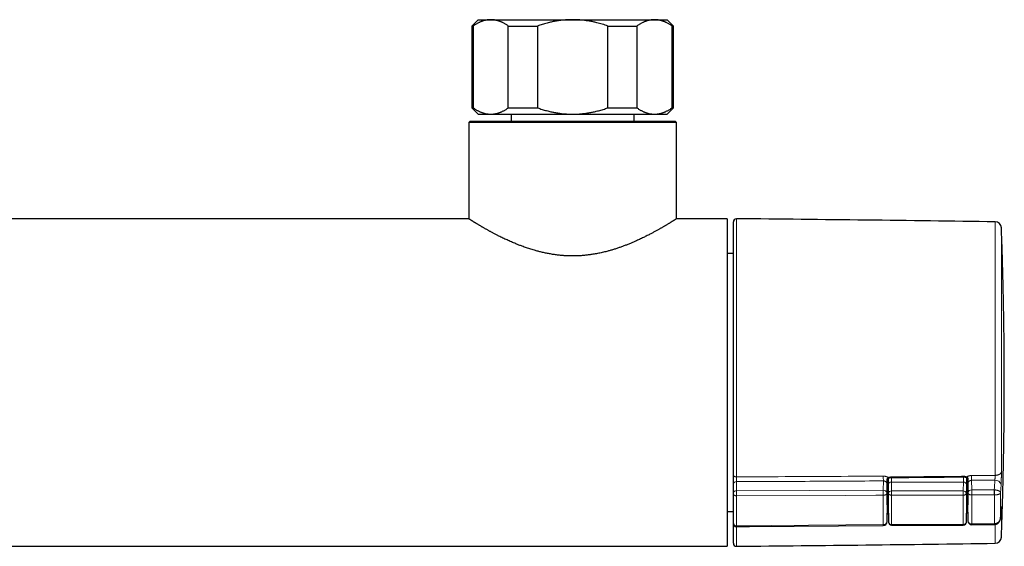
# Model space of a CAD drawing. Header units: millimetres. Extents: x 8 to 686, y 12 to 353.
# Tile 3 of 12: x 340 to 496, y 29 to 112. Entities that reach past the tile are written whole.
import ezdxf

# ---------------------------------------------------------------- set-up
doc = ezdxf.new("R2010")
doc.units = ezdxf.units.MM

msp = doc.modelspace()

# ---------------------------------------------------------------- linework, layer by layer
at = {"color": 7, "linetype": 'Continuous', "lineweight": 30}
for p, q in [((412.4, 112.15), (411.4, 111.15)), ((411.4, 111.15), (411.4, 98.15)), ((411.4, 111.15), (411.63, 111.15)), ((411.63, 111.15), (411.63, 98.15)), ((412.4, 112.15), (414.41, 112.15)), ((414.41, 112.15), (427.4, 112.15)), ((417.19, 111.15), (421.83, 111.15)), ((417.19, 98.15), (417.19, 111.15)), ((421.83, 111.15), (421.83, 98.15)), ((427.4, 112.15), (440.39, 112.15)), ((432.97, 111.15), (437.61, 111.15)), ((432.97, 98.15), (432.97, 111.15)), ((437.61, 111.15), (437.61, 98.15)), ((440.39, 112.15), (442.4, 112.15)), ((443.4, 111.15), (442.4, 112.15)), ((443.17, 98.15), (443.17, 111.15)), ((443.17, 111.15), (443.4, 111.15)), ((443.4, 98.15), (443.4, 111.15)), ((411.4, 98.15), (412.4, 97.15)), ((411.4, 98.15), (411.63, 98.15)), ((412.4, 97.15), (414.41, 97.15)), ((414.41, 97.15), (427.4, 97.15)), ((417.19, 98.15), (421.83, 98.15)), ((427.4, 97.15), (440.39, 97.15)), ((432.97, 98.15), (437.61, 98.15)), ((440.39, 97.15), (442.4, 97.15)), ((442.4, 97.15), (443.4, 98.15)), ((443.17, 98.15), (443.4, 98.15)), ((411.15, 96.06), (410.9, 95.81)), ((410.9, 95.81), (410.9, 80.56)), ((427.4, 95.81), (410.9, 95.81)), ((411.15, 96.06), (427.4, 96.06)), ((427.4, 96.06), (443.65, 96.06)), ((443.9, 95.81), (427.4, 95.81)), ((443.9, 95.81), (443.65, 96.06)), ((443.9, 80.56), (443.9, 95.81)), ((410.9, 80.56), (293.9, 80.56)), ((451.9, 80.56), (443.9, 80.56)), ((451.9, 80.56), (451.9, 28.56)), ((452.9, 39.87), (452.9, 80.05)), ((452.9, 75.06), (451.9, 75.06)), ((477.5, 38.41), (477.5, 39.34)), ((489.9, 39.47), (489.9, 38.41)), ((452.9, 37.02), (452.9, 38.47)), ((477.3, 38.58), (477.3, 38.57)), ((477.32, 35.16), (477.32, 38.85)), ((477.5, 33.81), (477.5, 38.41)), ((489.9, 38.41), (489.9, 33.81)), ((490.09, 38.98), (490.09, 35.16)), ((490.1, 38.73), (490.1, 38.74)), ((452.9, 32.2), (452.9, 36.89)), ((451.9, 34.06), (452.9, 34.06)), ((477.29, 32.46), (477.3, 33.78)), ((477.3, 33.78), (477.3, 33.78)), ((477.5, 33.81), (477.52, 32.41)), ((477.5, 33.81), (477.5, 33.81)), ((489.88, 32.41), (489.9, 33.81)), ((489.9, 33.81), (489.9, 33.81)), ((490.11, 33.91), (490.12, 32.58)), ((452.9, 32.2), (452.9, 32.2)), ((452.9, 29.06), (452.9, 32.17)), ((478.02, 31.92), (489.38, 31.92)), ((490.73, 31.99), (494.31, 32.02)), ((252.9, 28.56), (451.9, 28.56))]:
    msp.add_line(p, q, dxfattribs=at)
at = {"color": 252, "linetype": 'Continuous', "lineweight": 0}
for p, q in [((453.4, 80.55), (453.4, 39.58)), ((494.45, 39.82), (494.45, 80.07)), ((495.44, 79.11), (495.44, 40.37)), ((478, 39.48), (478, 38.76)), ((489.4, 38.76), (489.4, 39.58)), ((453.4, 38.82), (453.4, 37.37)), ((476.69, 37.45), (476.71, 38.94)), ((477.3, 38.39), (477.29, 37.03)), ((477.3, 38.58), (477.3, 38.57)), ((477.52, 36.99), (477.5, 38.41)), ((477.5, 38.41), (477.5, 38.41)), ((478, 38.76), (478.02, 37.34)), ((478, 38.76), (478, 38.76)), ((489.4, 38.76), (478, 38.76)), ((489.38, 37.34), (489.4, 38.76)), ((489.4, 38.76), (489.4, 38.76)), ((489.9, 38.41), (489.88, 36.99)), ((489.9, 38.41), (489.9, 38.41)), ((490.1, 38.73), (490.1, 38.76)), ((490.12, 37.08), (490.11, 38.46)), ((494.39, 39.05), (490.71, 39.03)), ((490.71, 39.03), (490.73, 37.5)), ((490.73, 37.5), (494.3, 37.51)), ((494.3, 37.51), (494.34, 37.51)), ((495.38, 38.33), (495.31, 37.05)), ((453.4, 37.37), (476.69, 37.45)), ((453.4, 36.58), (453.4, 31.81)), ((478.02, 37.34), (478.02, 36.68)), ((478.02, 37.34), (489.38, 37.34)), ((489.38, 36.68), (478.02, 36.68)), ((489.38, 37.34), (489.38, 36.68)), ((494.32, 36.72), (494.31, 36.72)), ((494.32, 32.15), (494.32, 36.72)), ((495.31, 37.05), (495.31, 33.12)), ((477.3, 33.83), (477.32, 35.16)), ((490.09, 35.16), (490.1, 33.99)), ((495.44, 34.52), (495.44, 30)), ((477.29, 32.47), (477.3, 33.78)), ((477.3, 33.83), (477.3, 33.83)), ((477.3, 33.78), (477.3, 33.78)), ((477.5, 33.71), (477.49, 33.72)), ((477.5, 33.72), (477.49, 33.72)), ((477.5, 33.81), (477.52, 32.42)), ((489.88, 32.42), (489.9, 33.81)), ((489.94, 33.84), (489.9, 33.82)), ((490.1, 33.98), (490.1, 33.99)), ((490.11, 33.91), (490.12, 32.58)), ((495.38, 34.36), (495.38, 34.34)), ((453.4, 31.68), (453.4, 28.56)), ((477.29, 32.47), (477.29, 32.46)), ((477.52, 32.42), (477.52, 32.41)), ((478.02, 32.03), (489.38, 32.03)), ((478.02, 32.03), (478.02, 31.92)), ((489.38, 32.03), (489.38, 31.92)), ((489.88, 32.41), (489.88, 32.42)), ((490.12, 32.58), (490.12, 32.58)), ((494.31, 32.15), (494.32, 32.15)), ((494.45, 29.04), (494.45, 32.03))]:
    msp.add_line(p, q, dxfattribs=at)
at = {"color": 252, "linetype": 'Continuous', "lineweight": 0, "flags": 128}
for points in [[(452.9, 39.87), (452.9, 39.85), (452.91, 39.83), (452.91, 39.8), (452.92, 39.78), (452.94, 39.76), (452.96, 39.74), (452.97, 39.72), (453, 39.7), (453.02, 39.68), (453.05, 39.67), (453.08, 39.65), (453.11, 39.64), (453.14, 39.62), (453.18, 39.61), (453.21, 39.6), (453.25, 39.6), (453.29, 39.59), (453.33, 39.59), (453.37, 39.58), (453.4, 39.58)], [(477.49, 39.46), (477.51, 39.45), (477.52, 39.43), (477.53, 39.42), (477.55, 39.41), (477.56, 39.4), (477.57, 39.4), (477.58, 39.4), (477.58, 39.4)], [(489.94, 39.57), (489.93, 39.55), (489.91, 39.54), (489.9, 39.52), (489.89, 39.52), (489.88, 39.51), (489.86, 39.5), (489.85, 39.5), (489.85, 39.5), (489.84, 39.51)], [(495.44, 40.37), (495.43, 40.34), (495.43, 40.31), (495.42, 40.28), (495.4, 40.24), (495.39, 40.21), (495.37, 40.18), (495.35, 40.15), (495.32, 40.12), (495.29, 40.1), (495.26, 40.07), (495.23, 40.04), (495.19, 40.02), (495.16, 39.99), (495.12, 39.97), (495.07, 39.95), (495.03, 39.93), (494.98, 39.91), (494.93, 39.89), (494.88, 39.88), (494.83, 39.86), (494.78, 39.85), (494.73, 39.84), (494.67, 39.83), (494.62, 39.83), (494.56, 39.82), (494.51, 39.82), (494.45, 39.82)], [(494.3, 37.51), (494.33, 37.9), (494.35, 38.28), (494.37, 38.67), (494.39, 39.05)], [(453.4, 36.58), (453.36, 36.58), (453.33, 36.58), (453.29, 36.59), (453.25, 36.59), (453.21, 36.6), (453.18, 36.61), (453.14, 36.62), (453.11, 36.64), (453.08, 36.65), (453.05, 36.67), (453.02, 36.69), (453, 36.71), (452.97, 36.73), (452.96, 36.75), (452.94, 36.77), (452.92, 36.79), (452.91, 36.82), (452.91, 36.84), (452.9, 36.86), (452.9, 36.89)], [(476.69, 36.66), (475.49, 36.66), (470.69, 36.64), (453.4, 36.58)], [(476.69, 36.66), (476.73, 36.66), (476.78, 36.67), (476.82, 36.67), (476.86, 36.68), (476.9, 36.69), (476.94, 36.7), (476.97, 36.71), (477.01, 36.72), (477.05, 36.74), (477.08, 36.75), (477.11, 36.77), (477.14, 36.79), (477.17, 36.81), (477.19, 36.83), (477.21, 36.85), (477.23, 36.88), (477.25, 36.9), (477.26, 36.93), (477.27, 36.95), (477.28, 36.98), (477.28, 37), (477.29, 37.03)], [(477.52, 36.99), (477.52, 36.96), (477.52, 36.94), (477.53, 36.92), (477.54, 36.89), (477.56, 36.87), (477.57, 36.85), (477.59, 36.83), (477.61, 36.81), (477.64, 36.79), (477.67, 36.77), (477.69, 36.75), (477.72, 36.74), (477.76, 36.72), (477.79, 36.71), (477.83, 36.7), (477.86, 36.69), (477.9, 36.69), (477.94, 36.68), (477.98, 36.68), (478.02, 36.68)], [(489.38, 36.68), (489.42, 36.68), (489.46, 36.68), (489.5, 36.69), (489.54, 36.69), (489.57, 36.7), (489.61, 36.71), (489.64, 36.72), (489.68, 36.74), (489.71, 36.75), (489.73, 36.77), (489.76, 36.79), (489.79, 36.81), (489.81, 36.83), (489.83, 36.85), (489.84, 36.87), (489.86, 36.89), (489.87, 36.92), (489.88, 36.94), (489.88, 36.96), (489.88, 36.99)], [(490.12, 37.08), (490.13, 37.05), (490.13, 37.03), (490.14, 37), (490.15, 36.98), (490.16, 36.95), (490.18, 36.93), (490.2, 36.9), (490.22, 36.88), (490.25, 36.86), (490.27, 36.84), (490.3, 36.82), (490.33, 36.8), (490.37, 36.78), (490.4, 36.77), (490.44, 36.75), (490.48, 36.74), (490.52, 36.73), (490.56, 36.72), (490.6, 36.72), (490.64, 36.71), (490.69, 36.71), (490.73, 36.71)], [(494.31, 36.72), (494.08, 36.72), (490.73, 36.71)], [(495.31, 33.12), (495.35, 33.74), (495.38, 34.36)], [(453.4, 31.81), (454.1, 31.81), (458.9, 31.85), (476.69, 32)], [(490.73, 32.12), (491.93, 32.13), (494.31, 32.15)]]:
    msp.add_lwpolyline(points, dxfattribs=at)
at = {"color": 7, "linetype": 'Continuous', "lineweight": 30, "flags": 128}
msp.add_lwpolyline([(453.4, 31.68), (455.46, 31.69), (476.69, 31.87)], dxfattribs=at)
at = {"color": 7, "linetype": 'Continuous', "lineweight": 30}
for centre, radius, start, end in [((453.4, 80.05), 0.5, 89.4419, 180), ((353.57, -10168.96), 10250, 89.212476, 89.441933), ((494.44, 79.07), 1, 2.1629, 89.2125), ((453.4, 32.18), 0.5, 180, 270.4764), ((476.69, 32.47), 0.6, 270.4758, 359.2804), ((478.02, 32.42), 0.5, 180.7133, 270), ((489.38, 32.42), 0.5, 270, 359.2867), ((490.72, 32.59), 0.6, 180.7197, 270.4759), ((494.44, 30.04), 1, 270.7875, 357.8371), ((453.4, 29.06), 0.5, 180, 270.5581), ((353.57, 10278.07), 10250, 270.558067, 270.787524)]:
    msp.add_arc(centre, radius, start, end, dxfattribs=at)
at = {"color": 252, "linetype": 'Continuous', "lineweight": 0}
for centre, radius, start, end in [((525.2, 39.64), 48.5, 179.9333, 180.8347), ((476.33, 39.53), 1.58, 358.0167, 1.0371), ((488.05, 39.64), 1.45, 357.8346, 1.1331), ((535.4, 39.76), 44.7, 179.9561, 180.9345), ((453.34, 38.38), 0.446, 81.4989, 167.886), ((477.28, 38.57), 0.0228, 6.4696, 56.2306), ((490.14, 38.72), 0.0323, 106.9688, 165.6196), ((490.65, 36.97), 0.539, 81.9665, 167.8954), ((429.22, 36.86), 61.51, 359.8597, 0.5959), ((432.81, 36.87), 61.5, 359.8596, 0.5959), ((478.93, 37.52), 15.42, 357.0377, 359.9721), ((494.49, 38.14), 0.92, 12.2685, 96.052), ((453.34, 36.93), 0.446, 81.4989, 167.886), ((476.76, 36.92), 0.537, 12.0229, 97.7392), ((415.16, 36.81), 61.53, 359.8603, 0.5956), ((477.96, 36.9), 0.449, 82.2626, 168.2662), ((489.44, 36.9), 0.449, 11.7338, 97.7374), ((494.75, 34.55), 0.687, 336.6578, 357.2107), ((490.11, 34.02), 0.254, 214.6334, 227.8969), ((453.35, 32.26), 0.457, 187.7891, 276.4598), ((476.74, 32.54), 0.548, 264.4645, 351.7341), ((472.32, 31.94), 4.37, 359.0369, 0.7392), ((477.97, 32.48), 0.457, 188.3684, 275.9654), ((489.43, 32.48), 0.457, 264.0346, 351.6316), ((490.67, 32.66), 0.55, 188.4425, 276.3803), ((486.33, 32.06), 4.4, 359.0397, 0.7382), ((489.9, 32.09), 4.4, 359.0404, 0.738), ((494.91, 32.15), 0.582, 179.96, 192.889)]:
    msp.add_arc(centre, radius, start, end, dxfattribs=at)
for centre, major_axis, ratio, start_param, end_param in [((478, 38.41), (0.5, 0.003), 0.704008, 1.566528, 3.137248), ((489.4, 38.41), (0.5, -0.003), 0.704008, 0.004345, 1.575065), ((477.53, 54.55), (0.17, 28.19), 0.006171, 2.24149, 2.470975), ((477.27, 54.72), (-0.18, 28.5), 0.006171, 3.813283, 4.040623), ((477.77, 54.73), (-0.18, 29), 0.006064, 3.813284, 4.040624), ((489.63, 54.73), (0.18, 29), 0.006064, 2.242561, 2.469901), ((490.13, 54.72), (0.18, 28.5), 0.006171, 2.242563, 2.469902), ((489.88, 54.55), (-0.17, 28.07), 0.006171, 3.813408, 4.040498)]:
    msp.add_ellipse(centre, major_axis=major_axis, ratio=ratio, start_param=start_param, end_param=end_param, dxfattribs=at)
at = {"color": 7, "linetype": 'Continuous', "lineweight": 30}
for centre, major_axis, ratio, start_param, end_param in [((477.92, 35.16), (0.6, 0), 0.70708, 3.141593, 3.936624), ((489.49, 35.16), (0.6, 0), 0.70708, 5.465068, 6.283185), ((478, 33.82), (0.5, 0.003), 0.710178, 3.13721, 3.146013), ((489.4, 33.82), (0.5, -0.003), 0.710178, 6.278765, 6.287568)]:
    msp.add_ellipse(centre, major_axis=major_axis, ratio=ratio, start_param=start_param, end_param=end_param, dxfattribs=at)
for points, knots in [([(414.41, 112.15), (414.38, 112.15), (414.28, 112.15), (414.13, 112.14), (413.95, 112.13), (413.77, 112.1), (413.59, 112.07), (413.43, 112.03), (413.27, 111.98), (413.12, 111.93), (412.97, 111.88), (412.82, 111.82), (412.68, 111.76), (412.52, 111.68), (412.35, 111.6), (412.17, 111.5), (411.98, 111.39), (411.8, 111.28), (411.69, 111.19), (411.63, 111.15)], [0, 0, 0, 0, 0.034083, 0.097391, 0.160725, 0.224069, 0.287405, 0.350714, 0.403934, 0.457159, 0.510379, 0.562664, 0.614953, 0.667239, 0.733776, 0.800332, 0.866897, 0.933458, 1, 1, 1, 1]), ([(417.19, 111.15), (417.13, 111.19), (417.02, 111.27), (416.84, 111.39), (416.66, 111.49), (416.48, 111.59), (416.31, 111.68), (416.15, 111.76), (415.99, 111.82), (415.84, 111.88), (415.69, 111.94), (415.54, 111.99), (415.37, 112.03), (415.19, 112.07), (414.99, 112.11), (414.8, 112.13), (414.6, 112.15), (414.47, 112.15), (414.41, 112.15)], [0, 0, 0, 0, 0.065617, 0.131252, 0.19689, 0.262521, 0.328134, 0.383158, 0.438187, 0.493212, 0.547625, 0.602042, 0.656455, 0.725142, 0.793864, 0.862595, 0.931314, 1, 1, 1, 1]), ([(427.4, 112.15), (427.28, 112.15), (427.03, 112.15), (426.66, 112.14), (426.28, 112.11), (425.91, 112.08), (425.56, 112.04), (425.23, 112), (424.92, 111.95), (424.62, 111.9), (424.31, 111.84), (424.01, 111.78), (423.69, 111.7), (423.33, 111.61), (422.95, 111.51), (422.58, 111.4), (422.2, 111.28), (421.96, 111.2), (421.83, 111.15)], [0, 0, 0, 0, 0.065449, 0.130926, 0.196415, 0.261894, 0.327345, 0.382403, 0.437466, 0.492525, 0.54654, 0.60056, 0.654576, 0.723644, 0.792733, 0.861832, 0.930927, 1, 1, 1, 1]), ([(432.97, 111.15), (432.83, 111.2), (432.54, 111.3), (432.11, 111.43), (431.67, 111.56), (431.28, 111.66), (430.94, 111.74), (430.64, 111.81), (430.35, 111.87), (430.05, 111.92), (429.76, 111.97), (429.43, 112.02), (429.09, 112.06), (428.71, 112.1), (428.33, 112.13), (427.96, 112.14), (427.64, 112.15), (427.46, 112.15), (427.4, 112.15)], [0, 0, 0, 0, 0.079536, 0.159092, 0.238644, 0.318175, 0.371508, 0.424845, 0.478178, 0.530957, 0.58374, 0.636519, 0.702911, 0.769333, 0.835765, 0.902185, 0.968576, 1, 1, 1, 1]), ([(440.39, 112.15), (440.36, 112.15), (440.27, 112.15), (440.11, 112.14), (439.93, 112.13), (439.75, 112.1), (439.58, 112.07), (439.41, 112.03), (439.25, 111.98), (439.1, 111.93), (438.95, 111.88), (438.8, 111.82), (438.66, 111.76), (438.5, 111.68), (438.33, 111.6), (438.15, 111.5), (437.97, 111.39), (437.79, 111.28), (437.67, 111.19), (437.61, 111.15)], [0, 0, 0, 0, 0.034083, 0.097391, 0.160725, 0.224069, 0.287405, 0.350714, 0.403934, 0.457159, 0.510379, 0.562664, 0.614953, 0.667239, 0.733776, 0.800332, 0.866897, 0.933458, 1, 1, 1, 1]), ([(443.17, 111.15), (443.12, 111.19), (443, 111.27), (442.82, 111.39), (442.64, 111.49), (442.46, 111.59), (442.29, 111.68), (442.13, 111.76), (441.98, 111.82), (441.82, 111.88), (441.67, 111.94), (441.52, 111.99), (441.35, 112.03), (441.17, 112.07), (440.98, 112.11), (440.78, 112.13), (440.59, 112.15), (440.46, 112.15), (440.39, 112.15)], [0, 0, 0, 0, 0.065617, 0.131252, 0.19689, 0.262521, 0.328134, 0.383158, 0.438187, 0.493212, 0.547625, 0.602042, 0.656455, 0.725142, 0.793864, 0.862595, 0.931314, 1, 1, 1, 1]), ([(411.63, 98.15), (411.68, 98.11), (411.8, 98.03), (411.98, 97.92), (412.16, 97.81), (412.34, 97.71), (412.51, 97.63), (412.67, 97.55), (412.82, 97.48), (412.98, 97.42), (413.13, 97.37), (413.28, 97.32), (413.45, 97.27), (413.63, 97.23), (413.82, 97.2), (414.02, 97.17), (414.21, 97.16), (414.34, 97.15), (414.41, 97.15)], [0, 0, 0, 0, 0.065617, 0.131252, 0.19689, 0.262521, 0.328134, 0.383158, 0.438187, 0.493212, 0.547625, 0.602042, 0.656455, 0.725142, 0.793864, 0.862595, 0.931314, 1, 1, 1, 1]), ([(414.41, 97.15), (414.44, 97.15), (414.53, 97.15), (414.69, 97.16), (414.87, 97.18), (415.05, 97.21), (415.22, 97.24), (415.39, 97.28), (415.55, 97.33), (415.7, 97.37), (415.85, 97.43), (416, 97.48), (416.14, 97.55), (416.3, 97.62), (416.47, 97.71), (416.65, 97.81), (416.83, 97.92), (417.01, 98.03), (417.13, 98.11), (417.19, 98.15)], [0, 0, 0, 0, 0.0340829, 0.0973908, 0.1607248, 0.2240686, 0.2874046, 0.350714, 0.403934, 0.4571588, 0.5103792, 0.5626641, 0.6149532, 0.6672386, 0.7337764, 0.8003325, 0.8668972, 0.9334582, 1, 1, 1, 1]), ([(417.65, 97.15), (417.65, 96.83), (417.65, 96.47), (417.65, 96.1), (417.65, 96.06)], [0, 0, 0, 0, 0.872188, 1, 1, 1, 1]), ([(421.83, 98.15), (421.95, 98.11), (422.19, 98.03), (422.54, 97.92), (422.9, 97.81), (423.26, 97.71), (423.6, 97.63), (423.92, 97.55), (424.23, 97.48), (424.53, 97.42), (424.84, 97.37), (425.15, 97.32), (425.48, 97.27), (425.84, 97.23), (426.23, 97.2), (426.62, 97.17), (427.01, 97.16), (427.27, 97.15), (427.4, 97.15)], [0, 0, 0, 0, 0.0656167, 0.1312516, 0.1968903, 0.2625206, 0.3281335, 0.3831583, 0.4381873, 0.4932116, 0.5476246, 0.6020424, 0.656455, 0.7251424, 0.7938638, 0.8625954, 0.9313145, 1, 1, 1, 1]), ([(427.4, 97.15), (427.46, 97.15), (427.64, 97.15), (427.94, 97.16), (428.3, 97.18), (428.66, 97.2), (429.02, 97.24), (429.36, 97.28), (429.68, 97.32), (429.98, 97.37), (430.27, 97.42), (430.57, 97.48), (430.86, 97.55), (431.18, 97.62), (431.52, 97.71), (431.88, 97.81), (432.25, 97.92), (432.61, 98.03), (432.85, 98.11), (432.97, 98.15)], [0, 0, 0, 0, 0.031424, 0.094899, 0.158401, 0.221913, 0.285416, 0.348893, 0.402256, 0.455625, 0.508989, 0.561409, 0.613834, 0.666254, 0.732989, 0.799742, 0.866504, 0.933261, 1, 1, 1, 1]), ([(437.15, 96.06), (437.15, 96.1), (437.15, 96.47), (437.15, 96.83), (437.15, 97.15)], [0, 0, 0, 0, 0.127812, 1, 1, 1, 1]), ([(437.61, 98.15), (437.67, 98.11), (437.78, 98.03), (437.96, 97.92), (438.14, 97.81), (438.32, 97.71), (438.49, 97.63), (438.65, 97.55), (438.8, 97.48), (438.96, 97.42), (439.11, 97.37), (439.26, 97.32), (439.43, 97.27), (439.61, 97.23), (439.81, 97.2), (440, 97.17), (440.2, 97.16), (440.33, 97.15), (440.39, 97.15)], [0, 0, 0, 0, 0.065617, 0.131252, 0.19689, 0.262521, 0.328134, 0.383158, 0.438187, 0.493212, 0.547625, 0.602042, 0.656455, 0.725142, 0.793864, 0.862595, 0.931314, 1, 1, 1, 1]), ([(440.39, 97.15), (440.42, 97.15), (440.51, 97.15), (440.67, 97.16), (440.85, 97.18), (441.03, 97.21), (441.21, 97.24), (441.37, 97.28), (441.53, 97.33), (441.68, 97.37), (441.83, 97.43), (441.98, 97.48), (442.12, 97.55), (442.28, 97.62), (442.45, 97.71), (442.63, 97.81), (442.81, 97.92), (443, 98.03), (443.11, 98.11), (443.17, 98.15)], [0, 0, 0, 0, 0.034083, 0.097391, 0.160725, 0.224069, 0.287405, 0.350714, 0.403934, 0.457159, 0.510379, 0.562664, 0.614953, 0.667239, 0.733776, 0.800332, 0.866897, 0.933458, 1, 1, 1, 1]), ([(427.4, 74.65), (427.31, 74.65), (427.13, 74.65), (426.86, 74.66), (426.6, 74.66), (426.33, 74.68), (426.06, 74.69), (425.78, 74.71), (425.47, 74.74), (425.15, 74.77), (424.82, 74.81), (424.5, 74.86), (424.18, 74.9), (423.86, 74.96), (423.55, 75.01), (423.23, 75.08), (422.91, 75.14), (422.61, 75.21), (422.32, 75.28), (422.05, 75.35), (421.77, 75.42), (421.47, 75.51), (421.14, 75.6), (420.78, 75.71), (420.42, 75.82), (420.07, 75.94), (419.73, 76.06), (419.41, 76.18), (419.13, 76.28), (418.88, 76.38), (418.63, 76.48), (418.34, 76.6), (418.02, 76.73), (417.67, 76.88), (417.33, 77.03), (416.99, 77.18), (416.66, 77.34), (416.33, 77.49), (416.02, 77.65), (415.74, 77.79), (415.5, 77.91), (415.3, 78.01), (415.1, 78.12), (414.9, 78.22), (414.71, 78.32), (414.53, 78.42), (414.35, 78.51), (414.19, 78.6), (414.03, 78.69), (413.86, 78.78), (413.7, 78.88), (413.53, 78.97), (413.37, 79.06), (413.21, 79.15), (413.06, 79.24), (412.91, 79.33), (412.76, 79.42), (412.61, 79.5), (412.48, 79.59), (412.34, 79.67), (412.21, 79.74), (412.09, 79.82), (411.98, 79.88), (411.88, 79.95), (411.78, 80.01), (411.69, 80.06), (411.6, 80.12), (411.51, 80.17), (411.44, 80.22), (411.36, 80.26), (411.29, 80.31), (411.23, 80.35), (411.17, 80.38), (411.12, 80.42), (411.07, 80.45), (411.03, 80.47), (410.99, 80.5), (410.96, 80.52), (410.94, 80.53), (410.92, 80.54), (410.91, 80.55), (410.9, 80.56), (410.9, 80.56), (410.9, 80.56)], [0, 0, 0, 0, 0.010016, 0.020032, 0.030048, 0.040103, 0.050159, 0.060215, 0.072468, 0.084726, 0.096987, 0.109245, 0.121499, 0.133934, 0.146374, 0.158816, 0.171256, 0.183691, 0.194881, 0.206071, 0.217279, 0.228486, 0.243632, 0.258781, 0.273927, 0.289156, 0.304387, 0.319617, 0.331186, 0.342755, 0.354338, 0.365921, 0.382953, 0.399984, 0.417057, 0.434131, 0.451354, 0.468578, 0.485843, 0.503109, 0.514836, 0.526564, 0.538291, 0.550049, 0.561808, 0.573566, 0.584262, 0.594957, 0.605664, 0.61637, 0.628279, 0.640189, 0.652098, 0.664044, 0.675991, 0.687937, 0.700237, 0.712538, 0.724838, 0.737185, 0.749533, 0.761879, 0.773264, 0.784649, 0.796053, 0.807456, 0.81878, 0.830106, 0.84143, 0.852798, 0.864167, 0.875535, 0.887071, 0.898609, 0.910145, 0.921731, 0.933318, 0.944904, 0.956858, 0.968813, 0.980767, 0.992778, 1, 1, 1, 1]), ([(443.9, 80.56), (443.9, 80.56), (443.9, 80.56), (443.89, 80.55), (443.88, 80.54), (443.85, 80.53), (443.82, 80.51), (443.79, 80.48), (443.74, 80.46), (443.7, 80.43), (443.65, 80.4), (443.6, 80.37), (443.55, 80.33), (443.49, 80.3), (443.42, 80.26), (443.35, 80.21), (443.28, 80.17), (443.2, 80.12), (443.1, 80.06), (442.99, 79.99), (442.86, 79.91), (442.72, 79.82), (442.57, 79.73), (442.42, 79.64), (442.27, 79.55), (442.12, 79.47), (441.99, 79.39), (441.85, 79.31), (441.7, 79.22), (441.55, 79.13), (441.39, 79.04), (441.23, 78.95), (441.05, 78.85), (440.86, 78.74), (440.66, 78.63), (440.45, 78.52), (440.24, 78.4), (440.02, 78.28), (439.78, 78.16), (439.52, 78.02), (439.23, 77.87), (438.93, 77.72), (438.63, 77.58), (438.33, 77.43), (438.02, 77.28), (437.71, 77.14), (437.42, 77.01), (437.15, 76.89), (436.92, 76.79), (436.68, 76.69), (436.43, 76.59), (436.18, 76.49), (435.93, 76.38), (435.67, 76.29), (435.42, 76.19), (435.16, 76.1), (434.91, 76.01), (434.66, 75.92), (434.4, 75.83), (434.13, 75.75), (433.87, 75.67), (433.61, 75.59), (433.35, 75.51), (433.09, 75.44), (432.8, 75.36), (432.47, 75.28), (432.1, 75.19), (431.74, 75.11), (431.36, 75.04), (430.99, 74.97), (430.64, 74.91), (430.31, 74.86), (430.02, 74.82), (429.73, 74.78), (429.42, 74.75), (429.1, 74.72), (428.76, 74.69), (428.42, 74.67), (428.08, 74.66), (427.74, 74.65), (427.51, 74.65), (427.4, 74.65)], [0, 0, 0, 0, 0.009039, 0.02181, 0.034583, 0.047354, 0.060194, 0.073036, 0.085875, 0.096422, 0.10697, 0.117517, 0.128101, 0.138685, 0.149269, 0.160165, 0.171061, 0.181973, 0.192886, 0.207642, 0.2224, 0.237156, 0.251999, 0.266844, 0.281687, 0.292973, 0.304258, 0.315559, 0.32686, 0.338882, 0.350903, 0.362942, 0.374981, 0.388484, 0.401987, 0.41549, 0.429043, 0.442597, 0.45615, 0.472718, 0.489286, 0.505893, 0.522499, 0.538632, 0.554764, 0.570931, 0.587098, 0.598651, 0.610204, 0.62177, 0.633336, 0.645061, 0.656786, 0.668526, 0.680265, 0.69147, 0.702676, 0.71388, 0.725117, 0.736354, 0.74759, 0.758388, 0.769185, 0.779997, 0.790809, 0.805426, 0.820046, 0.834663, 0.849376, 0.864092, 0.878805, 0.890011, 0.901217, 0.912446, 0.923674, 0.936355, 0.949037, 0.961718, 0.974478, 0.98724, 1, 1, 1, 1]), ([(495.9, 54.56), (495.9, 55.46), (495.9, 57.26), (495.88, 59.96), (495.85, 62.66), (495.81, 65.36), (495.76, 68.05), (495.7, 70.72), (495.63, 73.37), (495.55, 76.03), (495.48, 77.94), (495.44, 78.96), (495.44, 79.11)], [0, 0, 0, 0, 0.110046, 0.220095, 0.330147, 0.440201, 0.550255, 0.658344, 0.766431, 0.874517, 0.982599, 1, 1, 1, 1]), ([(495.44, 30.01), (495.44, 30.1), (495.48, 31.08), (495.54, 32.95), (495.63, 35.62), (495.7, 38.31), (495.76, 41.02), (495.81, 43.72), (495.85, 46.43), (495.88, 49.14), (495.9, 51.85), (495.9, 53.65), (495.9, 54.56)], [0, 0, 0, 0, 0.0118192, 0.119898, 0.2279797, 0.3382694, 0.4485603, 0.5588515, 0.6691421, 0.7794309, 0.8897172, 1, 1, 1, 1]), ([(452.9, 38.47), (452.9, 38.5), (452.9, 38.54), (452.9, 38.62), (452.9, 38.69), (452.9, 38.78), (452.9, 38.86), (452.9, 38.95), (452.9, 39.04), (452.9, 39.13), (452.9, 39.23), (452.9, 39.32), (452.9, 39.41), (452.9, 39.51), (452.9, 39.6), (452.9, 39.7), (452.9, 39.79), (452.9, 39.84), (452.9, 39.87)], [0, 0, 0, 0, 0.060934, 0.122087, 0.183239, 0.244173, 0.305108, 0.36626, 0.427412, 0.488347, 0.549279, 0.610429, 0.67158, 0.732512, 0.799241, 0.866256, 0.933271, 1, 1, 1, 1]), ([(477.3, 38.58), (477.3, 38.58), (477.3, 38.6), (477.31, 38.65), (477.31, 38.71), (477.31, 38.78), (477.32, 38.84), (477.32, 38.89), (477.33, 38.94), (477.34, 38.99), (477.35, 39.04), (477.36, 39.08), (477.37, 39.12), (477.39, 39.16), (477.4, 39.19), (477.42, 39.22), (477.44, 39.26), (477.45, 39.28), (477.47, 39.31), (477.49, 39.33), (477.51, 39.35), (477.53, 39.37), (477.55, 39.38), (477.57, 39.39), (477.58, 39.4), (477.58, 39.4)], [0, 0, 0, 0, 0.009765, 0.064345, 0.150839, 0.222178, 0.28931, 0.350623, 0.406824, 0.458812, 0.507241, 0.557565, 0.599525, 0.642848, 0.683399, 0.7226, 0.760149, 0.795882, 0.829774, 0.861937, 0.892577, 0.922318, 0.954792, 0.988281, 1, 1, 1, 1]), ([(477.58, 39.4), (477.58, 39.4), (477.6, 39.41), (477.62, 39.42), (477.65, 39.43), (477.69, 39.45), (477.73, 39.46), (477.76, 39.46), (477.8, 39.47), (477.84, 39.48), (477.88, 39.48), (477.9, 39.48), (477.91, 39.48)], [0, 0, 0, 0, 0.0069647, 0.1209136, 0.2344885, 0.3475087, 0.4598146, 0.5714095, 0.6823137, 0.7936691, 0.90532, 1, 1, 1, 1]), ([(477.91, 39.48), (479, 39.49), (481.82, 39.51), (485.68, 39.55), (488.45, 39.58), (489.5, 39.59)], [0, 0, 0, 0, 0.282217, 0.729138, 1, 1, 1, 1]), ([(489.5, 39.59), (489.5, 39.59), (489.51, 39.59), (489.54, 39.58), (489.58, 39.58), (489.62, 39.58), (489.66, 39.57), (489.69, 39.56), (489.73, 39.55), (489.76, 39.54), (489.8, 39.53), (489.82, 39.52), (489.84, 39.51), (489.84, 39.51)], [0, 0, 0, 0, 0.003131, 0.109993, 0.216699, 0.323051, 0.428882, 0.534172, 0.639493, 0.745632, 0.852242, 0.959301, 1, 1, 1, 1]), ([(489.84, 39.51), (489.84, 39.5), (489.85, 39.5), (489.87, 39.49), (489.89, 39.47), (489.91, 39.46), (489.93, 39.44), (489.95, 39.42), (489.96, 39.39), (489.98, 39.37), (490, 39.34), (490.01, 39.31), (490.03, 39.27), (490.04, 39.24), (490.05, 39.2), (490.06, 39.16), (490.07, 39.12), (490.08, 39.08), (490.08, 39.03), (490.09, 38.97), (490.1, 38.92), (490.1, 38.85), (490.1, 38.79), (490.1, 38.76), (490.1, 38.74)], [0, 0, 0, 0, 0.003039, 0.040311, 0.076655, 0.111967, 0.142386, 0.175648, 0.210349, 0.246651, 0.284566, 0.323982, 0.364666, 0.40639, 0.450069, 0.497272, 0.547502, 0.601237, 0.658968, 0.721267, 0.788729, 0.861563, 0.943441, 1, 1, 1, 1]), ([(452.9, 36.89), (452.9, 36.89), (452.9, 36.9), (452.9, 36.93), (452.9, 36.96), (452.9, 36.99), (452.9, 37.01), (452.9, 37.02)], [0, 0, 0, 0, 0.060929, 0.295687, 0.530454, 0.765227, 1, 1, 1, 1]), ([(495.38, 34.33), (495.38, 34.34), (495.38, 34.35), (495.39, 34.38), (495.39, 34.42), (495.39, 34.46), (495.39, 34.49), (495.39, 34.52), (495.4, 34.55), (495.4, 34.58), (495.4, 34.6), (495.4, 34.62), (495.4, 34.64), (495.4, 34.65), (495.41, 34.66), (495.41, 34.66), (495.41, 34.67), (495.41, 34.67), (495.41, 34.67)], [0, 0, 0, 0, 0.01077, 0.087873, 0.164544, 0.240384, 0.314971, 0.388039, 0.461692, 0.534751, 0.606462, 0.676275, 0.743592, 0.800978, 0.861728, 0.912343, 0.959387, 1, 1, 1, 1]), ([(477.3, 33.83), (477.3, 33.83), (477.3, 33.83), (477.3, 33.83), (477.3, 33.84), (477.3, 33.84), (477.3, 33.84), (477.3, 33.84)], [0, 0, 0, 0, 0.123799, 0.298258, 0.608048, 0.855507, 1, 1, 1, 1]), ([(477.3, 33.78), (477.3, 33.78), (477.3, 33.8), (477.3, 33.81), (477.3, 33.83), (477.3, 33.83)], [0, 0, 0, 0, 0.2199259, 0.9621854, 1, 1, 1, 1]), ([(490.1, 33.99), (490.1, 33.99), (490.1, 33.99), (490.1, 33.99), (490.1, 33.99), (490.1, 33.99), (490.1, 33.99)], [0, 0, 0, 0, 0.063103, 0.508333, 0.975599, 1, 1, 1, 1]), ([(490.1, 33.98), (490.1, 33.98), (490.1, 33.97), (490.11, 33.95), (490.11, 33.93), (490.11, 33.92), (490.11, 33.91)], [0, 0, 0, 0, 0.096933, 0.47306, 0.918665, 1, 1, 1, 1]), ([(494.34, 32.02), (494.35, 32.02), (494.37, 32.02), (494.41, 32.02), (494.46, 32.03), (494.51, 32.04), (494.56, 32.05), (494.6, 32.07), (494.65, 32.08), (494.69, 32.1), (494.74, 32.12), (494.78, 32.15), (494.82, 32.17), (494.86, 32.2), (494.9, 32.23), (494.94, 32.27), (494.98, 32.3), (495.01, 32.34), (495.05, 32.38), (495.08, 32.42), (495.11, 32.46), (495.14, 32.51), (495.17, 32.55), (495.19, 32.6), (495.21, 32.65), (495.23, 32.7), (495.25, 32.75), (495.27, 32.81), (495.28, 32.86), (495.29, 32.92), (495.3, 32.98), (495.31, 33.03), (495.31, 33.07), (495.31, 33.08)], [0, 0, 0, 0, 0.01644, 0.047492, 0.078566, 0.109654, 0.140746, 0.171181, 0.200965, 0.231637, 0.262412, 0.29333, 0.324426, 0.355729, 0.387266, 0.419063, 0.451139, 0.483504, 0.515515, 0.54812, 0.58176, 0.615566, 0.64958, 0.683832, 0.718349, 0.753153, 0.788265, 0.823695, 0.859449, 0.895525, 0.931909, 0.968578, 1, 1, 1, 1]), ([(495.31, 33.08), (495.33, 33.47), (495.36, 33.89), (495.38, 34.3), (495.38, 34.34)], [0, 0, 0, 0, 0.921619, 1, 1, 1, 1]), ([(452.9, 32.18), (452.9, 32.18), (452.9, 32.18), (452.9, 32.19), (452.9, 32.2)], [0, 0, 0, 0, 0.5, 1, 1, 1, 1]), ([(494.31, 32.02), (494.31, 32.02), (494.32, 32.02), (494.33, 32.02), (494.34, 32.02)], [0, 0, 0, 0, 0.238536, 1, 1, 1, 1])]:
    msp.add_open_spline(points, degree=3, knots=knots, dxfattribs=at)
at = {"color": 252, "linetype": 'Continuous', "lineweight": 0}
for points, knots in [([(453.4, 39.58), (453.64, 39.58), (455.47, 39.59), (460.27, 39.61), (467.8, 39.65), (473.73, 39.68), (476.7, 39.7)], [0, 0, 0, 0, 0.029836, 0.235868, 0.617934, 1, 1, 1, 1]), ([(453.4, 39.58), (453.4, 39.57), (453.4, 39.54), (453.4, 39.49), (453.4, 39.44), (453.4, 39.38), (453.4, 39.33), (453.4, 39.28), (453.4, 39.23), (453.4, 39.18), (453.4, 39.13), (453.4, 39.08), (453.4, 39.03), (453.4, 38.99), (453.4, 38.94), (453.4, 38.9), (453.4, 38.86), (453.4, 38.83), (453.4, 38.82)], [0, 0, 0, 0, 0.065448, 0.131439, 0.19916, 0.267483, 0.32744, 0.388471, 0.449501, 0.511642, 0.571603, 0.632637, 0.693671, 0.755816, 0.81578, 0.87616, 0.937853, 1, 1, 1, 1]), ([(476.7, 39.7), (476.72, 39.7), (476.76, 39.7), (476.82, 39.7), (476.89, 39.69), (476.96, 39.68), (477.04, 39.66), (477.14, 39.64), (477.23, 39.6), (477.32, 39.56), (477.41, 39.52), (477.47, 39.48), (477.49, 39.46)], [0, 0, 0, 0, 0.071141, 0.142282, 0.214183, 0.286084, 0.401012, 0.515939, 0.634194, 0.752448, 0.875725, 1, 1, 1, 1]), ([(477.29, 38.59), (477.29, 38.62), (477.28, 38.69), (477.27, 38.79), (477.26, 38.9), (477.26, 38.99), (477.26, 39.06), (477.26, 39.11), (477.27, 39.17), (477.28, 39.22), (477.31, 39.28), (477.33, 39.33), (477.36, 39.36), (477.38, 39.39), (477.41, 39.41), (477.43, 39.43), (477.46, 39.45), (477.48, 39.46), (477.49, 39.46)], [0, 0, 0, 0, 0.107713, 0.215611, 0.323551, 0.431688, 0.486611, 0.541729, 0.597751, 0.654272, 0.719608, 0.786503, 0.819831, 0.855322, 0.89115, 0.928058, 0.965334, 1, 1, 1, 1]), ([(477.49, 39.46), (477.52, 39.47), (477.57, 39.5), (477.64, 39.52), (477.71, 39.54), (477.78, 39.55), (477.84, 39.56), (477.89, 39.56), (477.91, 39.56)], [0, 0, 0, 0, 0.194716, 0.391735, 0.54158, 0.691425, 0.845713, 1, 1, 1, 1]), ([(477.91, 39.56), (478.05, 39.56), (478.71, 39.57), (481.51, 39.6), (485.24, 39.63), (488.44, 39.66), (489.5, 39.67)], [0, 0, 0, 0, 0.034516, 0.172578, 0.724827, 1, 1, 1, 1]), ([(489.5, 39.67), (489.52, 39.67), (489.55, 39.67), (489.6, 39.67), (489.65, 39.66), (489.7, 39.65), (489.76, 39.64), (489.82, 39.62), (489.88, 39.59), (489.92, 39.57), (489.94, 39.57)], [0, 0, 0, 0, 0.1048954, 0.2097909, 0.3163487, 0.4229068, 0.565098, 0.7072904, 0.8536444, 1, 1, 1, 1]), ([(489.94, 39.57), (489.95, 39.57), (489.98, 39.59), (490.04, 39.63), (490.12, 39.67), (490.21, 39.71), (490.31, 39.74), (490.4, 39.76), (490.5, 39.78), (490.6, 39.79), (490.67, 39.79), (490.7, 39.79)], [0, 0, 0, 0, 0.032713, 0.151666, 0.270619, 0.392877, 0.515136, 0.634679, 0.754222, 0.877111, 1, 1, 1, 1]), ([(489.94, 39.57), (489.96, 39.56), (489.99, 39.54), (490.03, 39.51), (490.06, 39.48), (490.09, 39.44), (490.11, 39.4), (490.13, 39.36), (490.15, 39.31), (490.16, 39.25), (490.16, 39.2), (490.17, 39.13), (490.16, 39.05), (490.15, 38.95), (490.14, 38.85), (490.13, 38.78), (490.13, 38.75)], [0, 0, 0, 0, 0.067372, 0.134711, 0.165373, 0.219664, 0.274229, 0.328586, 0.387218, 0.446147, 0.505243, 0.564106, 0.672886, 0.781866, 0.891004, 1, 1, 1, 1]), ([(490.7, 39.79), (491.1, 39.79), (491.93, 39.8), (493.18, 39.81), (494.03, 39.81), (494.45, 39.82)], [0, 0, 0, 0, 0.3199544, 0.6599772, 1, 1, 1, 1]), ([(494.39, 39.05), (494.39, 39.07), (494.4, 39.1), (494.4, 39.16), (494.41, 39.22), (494.42, 39.28), (494.43, 39.35), (494.43, 39.41), (494.44, 39.48), (494.44, 39.55), (494.45, 39.62), (494.45, 39.69), (494.45, 39.76), (494.45, 39.8), (494.45, 39.82)], [0, 0, 0, 0, 0.081607, 0.16347, 0.245074, 0.326485, 0.408153, 0.489559, 0.570663, 0.652027, 0.733128, 0.82197, 0.91116, 1, 1, 1, 1]), ([(495.44, 40.37), (495.44, 40.35), (495.44, 40.29), (495.44, 40.21), (495.44, 40.12), (495.43, 40.03), (495.43, 39.93), (495.43, 39.83), (495.43, 39.71), (495.43, 39.59), (495.43, 39.48), (495.42, 39.39), (495.42, 39.29), (495.42, 39.17), (495.41, 39.05), (495.41, 38.95), (495.41, 38.86), (495.4, 38.77), (495.4, 38.66), (495.4, 38.56), (495.39, 38.47), (495.39, 38.4), (495.39, 38.36), (495.38, 38.33)], [0, 0, 0, 0, 0.0438584, 0.0877575, 0.131616, 0.1770243, 0.2224777, 0.267886, 0.328, 0.3881141, 0.4293538, 0.4706273, 0.5118671, 0.5720376, 0.6322082, 0.6734857, 0.7147968, 0.7560743, 0.8161797, 0.8762847, 0.9175119, 0.9587728, 1, 1, 1, 1]), ([(476.71, 38.94), (474.76, 38.93), (470.88, 38.9), (465.05, 38.87), (459.23, 38.85), (455.34, 38.83), (453.4, 38.82)], [0, 0, 0, 0, 0.25, 0.5, 0.75, 1, 1, 1, 1]), ([(477.3, 38.39), (477.3, 38.41), (477.3, 38.44), (477.29, 38.49), (477.28, 38.53), (477.27, 38.58), (477.25, 38.62), (477.23, 38.66), (477.2, 38.7), (477.17, 38.74), (477.14, 38.77), (477.1, 38.8), (477.06, 38.83), (477.02, 38.86), (476.97, 38.88), (476.93, 38.9), (476.88, 38.92), (476.83, 38.93), (476.77, 38.94), (476.73, 38.94), (476.71, 38.94)], [0, 0, 0, 0, 0.05584, 0.112065, 0.169505, 0.227365, 0.280031, 0.333027, 0.387069, 0.441479, 0.494807, 0.548508, 0.603415, 0.658755, 0.710949, 0.763536, 0.81675, 0.870833, 0.935021, 1, 1, 1, 1]), ([(477.3, 38.39), (477.3, 38.39), (477.3, 38.4), (477.3, 38.43), (477.3, 38.49), (477.3, 38.55), (477.29, 38.59)], [0, 0, 0, 0, 0.026168, 0.155758, 0.380882, 1, 1, 1, 1]), ([(477.3, 38.57), (477.3, 38.51), (477.3, 38.45), (477.3, 38.39), (477.3, 38.39)], [0, 0, 0, 0, 0.969222, 1, 1, 1, 1]), ([(490.11, 38.46), (490.11, 38.46), (490.11, 38.51), (490.11, 38.6), (490.1, 38.68), (490.1, 38.73)], [0, 0, 0, 0, 0.02038, 0.510173, 1, 1, 1, 1]), ([(490.71, 39.03), (490.69, 39.03), (490.66, 39.03), (490.61, 39.02), (490.56, 39.01), (490.51, 38.99), (490.46, 38.98), (490.42, 38.96), (490.38, 38.93), (490.34, 38.9), (490.3, 38.87), (490.26, 38.84), (490.23, 38.8), (490.2, 38.76), (490.18, 38.72), (490.15, 38.68), (490.14, 38.63), (490.12, 38.58), (490.11, 38.52), (490.11, 38.48), (490.11, 38.46)], [0, 0, 0, 0, 0.0506864, 0.101765, 0.1540734, 0.2068011, 0.2580498, 0.3100592, 0.3624485, 0.4156086, 0.4680308, 0.520807, 0.5746718, 0.6289015, 0.6825256, 0.7364973, 0.7915542, 0.8469826, 0.9229925, 1, 1, 1, 1]), ([(490.13, 38.75), (490.12, 38.72), (490.11, 38.66), (490.11, 38.58), (490.11, 38.53), (490.11, 38.52), (490.11, 38.51), (490.11, 38.5), (490.11, 38.5), (490.11, 38.49), (490.11, 38.47), (490.11, 38.46)], [0, 0, 0, 0, 0.329851, 0.660361, 0.760947, 0.811239, 0.836385, 0.848958, 0.855244, 0.85603, 1, 1, 1, 1]), ([(494.34, 37.51), (494.37, 37.51), (494.43, 37.51), (494.51, 37.5), (494.59, 37.49), (494.65, 37.48), (494.71, 37.46), (494.78, 37.45), (494.84, 37.43), (494.91, 37.41), (494.97, 37.39), (495.03, 37.36), (495.09, 37.33), (495.14, 37.29), (495.19, 37.26), (495.23, 37.22), (495.27, 37.18), (495.29, 37.14), (495.31, 37.09), (495.31, 37.06), (495.31, 37.05), (495.31, 37.05)], [0, 0, 0, 0, 0.056037, 0.112566, 0.155865, 0.199165, 0.243358, 0.287551, 0.337305, 0.38706, 0.438071, 0.489083, 0.549891, 0.610702, 0.67359, 0.736481, 0.800241, 0.864002, 0.929948, 0.995895, 1, 1, 1, 1]), ([(453.4, 37.37), (453.4, 37.36), (453.4, 37.33), (453.4, 37.29), (453.4, 37.25), (453.4, 37.2), (453.4, 37.16), (453.4, 37.11), (453.4, 37.06), (453.4, 37.01), (453.4, 36.96), (453.4, 36.91), (453.4, 36.86), (453.4, 36.81), (453.4, 36.76), (453.4, 36.71), (453.4, 36.67), (453.4, 36.62), (453.4, 36.59), (453.4, 36.58)], [0, 0, 0, 0, 0.057868, 0.115735, 0.175284, 0.234833, 0.292701, 0.350569, 0.410119, 0.469668, 0.527536, 0.585403, 0.644952, 0.7045, 0.762366, 0.820231, 0.879778, 0.939325, 1, 1, 1, 1]), ([(476.69, 32), (476.69, 32.06), (476.69, 32.19), (476.69, 32.38), (476.69, 32.57), (476.69, 32.8), (476.69, 33.08), (476.69, 33.4), (476.69, 33.73), (476.69, 34.07), (476.69, 34.41), (476.69, 34.76), (476.69, 35.11), (476.69, 35.47), (476.69, 35.84), (476.69, 36.16), (476.69, 36.43), (476.69, 36.59), (476.69, 36.66)], [0, 0, 0, 0, 0.0454103, 0.0908206, 0.1362507, 0.1816807, 0.2544057, 0.3271459, 0.3998911, 0.4726313, 0.5453563, 0.618594, 0.6918472, 0.7651056, 0.8383588, 0.9115964, 0.9557959, 1, 1, 1, 1]), ([(490.73, 36.71), (490.73, 36.63), (490.73, 36.48), (490.73, 36.24), (490.73, 36.01), (490.73, 35.75), (490.73, 35.46), (490.73, 35.13), (490.73, 34.81), (490.73, 34.49), (490.73, 34.18), (490.73, 33.87), (490.73, 33.57), (490.73, 33.27), (490.73, 32.97), (490.73, 32.68), (490.73, 32.4), (490.73, 32.21), (490.73, 32.12)], [0, 0, 0, 0, 0.046076, 0.092157, 0.138253, 0.184354, 0.251959, 0.319568, 0.387173, 0.454922, 0.522675, 0.590424, 0.658612, 0.726803, 0.794991, 0.863326, 0.931665, 1, 1, 1, 1]), ([(494.32, 36.72), (494.35, 36.72), (494.41, 36.72), (494.49, 36.73), (494.57, 36.73), (494.63, 36.74), (494.7, 36.74), (494.76, 36.75), (494.83, 36.77), (494.89, 36.78), (494.95, 36.79), (495.01, 36.81), (495.07, 36.83), (495.13, 36.86), (495.18, 36.89), (495.23, 36.92), (495.26, 36.95), (495.29, 36.98), (495.31, 37.01), (495.31, 37.04), (495.31, 37.05), (495.31, 37.05)], [0, 0, 0, 0, 0.056011, 0.112515, 0.155803, 0.199091, 0.243276, 0.28746, 0.337223, 0.386986, 0.438006, 0.489028, 0.54986, 0.610695, 0.673602, 0.736512, 0.800267, 0.864024, 0.92996, 0.995897, 1, 1, 1, 1]), ([(495.38, 34.36), (495.39, 34.38), (495.39, 34.43), (495.39, 34.49), (495.4, 34.55), (495.4, 34.6), (495.4, 34.65), (495.41, 34.69), (495.41, 34.73), (495.41, 34.77), (495.42, 34.79), (495.42, 34.8), (495.42, 34.81), (495.43, 34.81), (495.43, 34.8), (495.43, 34.79), (495.43, 34.77), (495.43, 34.75), (495.43, 34.71), (495.44, 34.66), (495.44, 34.61), (495.44, 34.57), (495.44, 34.53), (495.44, 34.52)], [0, 0, 0, 0, 0.044124, 0.08829, 0.132414, 0.178108, 0.223849, 0.269543, 0.329565, 0.389587, 0.430756, 0.471958, 0.513127, 0.57311, 0.633093, 0.674238, 0.715416, 0.75656, 0.816543, 0.876526, 0.917673, 0.958853, 1, 1, 1, 1]), ([(477.3, 33.83), (477.3, 33.85), (477.31, 33.88), (477.31, 33.92), (477.32, 33.96), (477.33, 33.99), (477.35, 34.01), (477.36, 34.02), (477.38, 34.03), (477.4, 34.03), (477.42, 34.03), (477.44, 34.03), (477.46, 34.03), (477.48, 34.03), (477.49, 34.03), (477.5, 34.02)], [0, 0, 0, 0, 0.126913, 0.253911, 0.381425, 0.509522, 0.57762, 0.645962, 0.715318, 0.785182, 0.830635, 0.876339, 0.922981, 0.970029, 1, 1, 1, 1]), ([(477.3, 33.78), (477.3, 33.78), (477.3, 33.8), (477.3, 33.82), (477.3, 33.83)], [0, 0, 0, 0, 0.030778, 1, 1, 1, 1]), ([(477.3, 33.78), (477.3, 33.78), (477.3, 33.78), (477.3, 33.78), (477.3, 33.78)], [0, 0, 0, 0, 0.6313346, 1, 1, 1, 1]), ([(477.49, 33.72), (477.48, 33.72), (477.44, 33.73), (477.4, 33.74), (477.37, 33.75), (477.34, 33.76), (477.32, 33.77), (477.31, 33.77), (477.3, 33.77)], [0, 0, 0, 0, 0.215442, 0.430789, 0.528779, 0.7028, 0.877694, 1, 1, 1, 1]), ([(477.49, 33.72), (477.48, 33.71), (477.43, 33.68), (477.37, 33.66), (477.32, 33.64), (477.3, 33.63)], [0, 0, 0, 0, 0.302117, 0.711115, 1, 1, 1, 1]), ([(489.9, 34.14), (489.91, 34.14), (489.92, 34.15), (489.95, 34.15), (489.97, 34.16), (490, 34.16), (490.02, 34.16), (490.04, 34.15), (490.06, 34.14), (490.08, 34.13), (490.09, 34.1), (490.1, 34.07), (490.1, 34.03), (490.1, 34), (490.1, 33.99)], [0, 0, 0, 0, 0.041293, 0.0689123, 0.133805, 0.1989981, 0.264029, 0.3459271, 0.4280751, 0.5101251, 0.6323157, 0.7547637, 0.8774643, 1, 1, 1, 1]), ([(490.11, 33.89), (490.1, 33.89), (490.08, 33.89), (490.05, 33.87), (490.02, 33.86), (489.97, 33.85), (489.95, 33.84), (489.94, 33.84)], [0, 0, 0, 0, 0.238991, 0.360475, 0.613063, 0.873289, 1, 1, 1, 1]), ([(490.11, 33.77), (490.1, 33.77), (490.06, 33.79), (490, 33.81), (489.96, 33.83), (489.94, 33.84)], [0, 0, 0, 0, 0.192054, 0.595073, 1, 1, 1, 1]), ([(490.1, 33.99), (490.1, 33.98), (490.11, 33.95), (490.11, 33.93), (490.11, 33.92), (490.11, 33.91)], [0, 0, 0, 0, 0.489755, 0.97962, 1, 1, 1, 1]), ([(490.11, 33.91), (490.11, 33.91), (490.11, 33.91), (490.11, 33.91), (490.11, 33.91)], [0, 0, 0, 0, 0.364526, 1, 1, 1, 1]), ([(490.11, 33.91), (490.11, 33.91), (490.11, 33.91), (490.11, 33.91), (490.11, 33.91)], [0, 0, 0, 0, 0.351193, 1, 1, 1, 1]), ([(494.32, 32.15), (494.35, 32.15), (494.41, 32.15), (494.49, 32.16), (494.57, 32.18), (494.63, 32.2), (494.7, 32.22), (494.76, 32.25), (494.83, 32.29), (494.89, 32.33), (494.95, 32.38), (495.01, 32.44), (495.07, 32.5), (495.13, 32.58), (495.18, 32.65), (495.23, 32.74), (495.26, 32.83), (495.29, 32.92), (495.31, 33.02), (495.31, 33.08), (495.31, 33.12), (495.31, 33.12)], [0, 0, 0, 0, 0.0560107, 0.1125154, 0.1558032, 0.1990915, 0.2432756, 0.2874604, 0.3372227, 0.3869863, 0.4380062, 0.4890276, 0.54986, 0.610695, 0.6736023, 0.736512, 0.8002675, 0.8640244, 0.9299604, 0.995897, 1, 1, 1, 1]), ([(495.31, 33.12), (495.31, 33.12), (495.31, 33.11), (495.31, 33.09), (495.31, 33.08)], [0, 0, 0, 0, 0.17044, 1, 1, 1, 1]), ([(453.4, 31.81), (453.4, 31.8), (453.4, 31.78), (453.4, 31.75), (453.4, 31.73), (453.4, 31.71), (453.4, 31.69), (453.4, 31.68), (453.4, 31.68), (453.4, 31.68), (453.4, 31.68)], [0, 0, 0, 0, 0.1243167, 0.2486335, 0.3765616, 0.5044897, 0.6288062, 0.7531227, 0.8810506, 1, 1, 1, 1])]:
    msp.add_open_spline(points, degree=3, knots=knots, dxfattribs=at)

doc.saveas('drawing.dxf')
